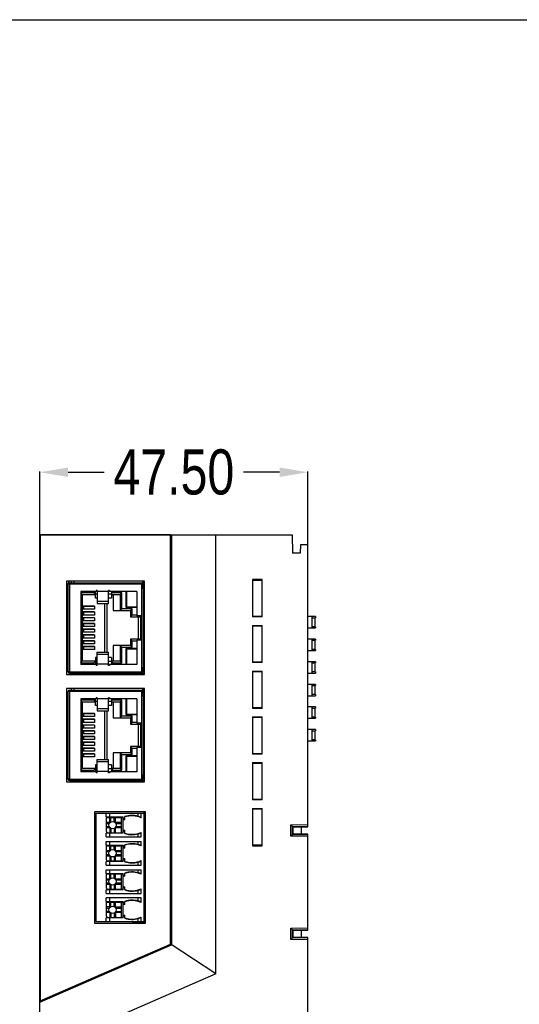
# Model space of a CAD drawing. Header units: inches. Extents: x 6710 to 7067, y -2722 to -2448.
# Tile 3 of 4: x 6879 to 6968, y -2622 to -2448. Entities that reach past the tile are written whole.
import ezdxf

# ---------------------------------------------------------------- set-up
doc = ezdxf.new("R2010")
doc.units = ezdxf.units.IN
doc.header["$LTSCALE"] = 5
doc.header["$MEASUREMENT"] = 0
doc.header["$PDMODE"] = 3
doc.header["$PDSIZE"] = 0.3125
doc.layers.get('0').update_dxf_attribs({"linetype": 'CONTINUOUS'})
doc.layers.get('Defpoints').update_dxf_attribs({"linetype": 'CONTINUOUS'})
doc.styles.get("Standard").update_dxf_attribs({"font": 'txt', "width": 0.8})
doc.dimstyles.get("Standard").update_dxf_attribs({"dimtxt": 0.15625, "dimasz": 0.1875, "dimexe": 0.125, "dimexo": 0.0625, "dimgap": 0.09, "dimtad": 0, "dimtih": 1, "dimtoh": 1, "dimzin": 4, "dimdsep": 46, "dimtxsty": 'STANDARD', "dimcen": 0.09, "dimadec": 0, "dimazin": 0, "dimtp": 0.01, "dimtm": 0.01, "dimtfac": 1, "dimtofl": 0, "dimtmove": 0, "dimatfit": 3, "dimfxl": 1, "dimtolj": 1, "dimtzin": 4, "dimarcsym": 0})

# ---------------------------------------------------------------- blocks, each defined once
blk = doc.blocks.new('*D2')
at = {"color": 6, "lineweight": -2, "ltscale": 10}
for p, q in [((6882.6, -2539.58), (6882.6, -2528.17)), ((6887.6, -2528.29), (6893.99, -2528.29)), ((6925.1, -2528.29), (6918.71, -2528.29)), ((6930.1, -2542.01), (6930.1, -2528.17))]:
    blk.add_line(p, q, dxfattribs=at)
at = {"color": 6, "ltscale": 10}
for points in [[(6887.6, -2527.46), (6887.6, -2529.13), (6882.6, -2528.29)], [(6925.1, -2527.46), (6925.1, -2529.13), (6930.1, -2528.29)]]:
    blk.add_solid(points, dxfattribs=at)
at = {"layer": 'Defpoints', "color": 0, "ltscale": 10}
for p in [(6882.6, -2528.29), (6882.6, -2539.64), (6930.1, -2542.07)]:
    blk.add_point(p, dxfattribs=at)
at = {"color": 6, "ltscale": 10, "insert": (6906.35, -2528.29), "char_height": 8, "attachment_point": 5}
blk.add_mtext('\\A1;47.50', dxfattribs=at)

msp = doc.modelspace()

# ---------------------------------------------------------------- linework, layer by layer
at = {"color": 7, "linetype": 'Continuous'}
for p, q in [((6709.859, -2448.185), (7066.559, -2448.185)), ((6882.601, -2639.346), (6882.601, -2539.346)), ((6882.643, -2539.388), (6882.601, -2539.346)), ((6882.601, -2539.346), (6927.293, -2539.346)), ((6882.643, -2539.388), (6882.643, -2621.864)), ((6905.759, -2539.388), (6882.643, -2539.388)), ((6905.759, -2539.388), (6905.801, -2539.346)), ((6905.759, -2611.813), (6905.759, -2539.388)), ((6905.801, -2611.84), (6905.801, -2539.346)), ((6905.93, -2540.646), (6905.93, -2539.346)), ((6905.954, -2539.346), (6905.954, -2611.941)), ((6913.801, -2617.085), (6913.801, -2539.346)), ((6927.293, -2539.346), (6927.351, -2542.646)), ((6905.801, -2540.646), (6905.93, -2540.646)), ((6905.801, -2540.846), (6905.927, -2540.846)), ((6905.901, -2611.906), (6905.901, -2540.846)), ((6905.93, -2540.646), (6905.927, -2540.846)), ((6928.777, -2541.146), (6928.751, -2542.646)), ((6930.101, -2541.146), (6928.777, -2541.146)), ((6930.101, -2591.051), (6930.101, -2541.146)), ((6928.751, -2542.646), (6927.351, -2542.646)), ((6887.351, -2547.596), (6887.351, -2564.096)), ((6901.151, -2547.596), (6887.351, -2547.596)), ((6887.601, -2563.596), (6887.601, -2548.096)), ((6887.851, -2548.126), (6887.601, -2548.126)), ((6887.801, -2548.126), (6887.801, -2548.046)), ((6887.801, -2548.046), (6887.851, -2548.046)), ((6887.851, -2547.846), (6887.851, -2563.846)), ((6887.851, -2547.846), (6901.051, -2547.846)), ((6900.651, -2548.096), (6887.851, -2548.096)), ((6888.151, -2547.596), (6888.151, -2547.846)), ((6888.651, -2547.596), (6888.651, -2547.846)), ((6900.651, -2563.846), (6900.651, -2547.846)), ((6900.844, -2548.046), (6901.051, -2548.046)), ((6901.051, -2547.596), (6901.051, -2564.096)), ((6901.151, -2564.096), (6901.151, -2547.596)), ((6920.301, -2547.296), (6920.301, -2553.896)), ((6922.001, -2547.296), (6920.301, -2547.296)), ((6920.301, -2547.346), (6922.001, -2547.346)), ((6920.351, -2553.846), (6920.351, -2547.346)), ((6920.377, -2547.372), (6920.351, -2547.346)), ((6920.377, -2553.82), (6920.377, -2547.372)), ((6920.377, -2547.372), (6921.924, -2547.372)), ((6921.051, -2547.346), (6921.051, -2547.296)), ((6921.924, -2547.372), (6921.951, -2547.346)), ((6921.924, -2547.372), (6921.924, -2553.82)), ((6921.951, -2547.346), (6921.951, -2553.846)), ((6922.001, -2553.896), (6922.001, -2547.296)), ((6887.374, -2548.946), (6887.351, -2548.946)), ((6887.351, -2549.746), (6887.374, -2549.746)), ((6889.851, -2549.396), (6889.851, -2562.296)), ((6892.571, -2549.396), (6889.851, -2549.396)), ((6892.191, -2549.656), (6889.851, -2549.656)), ((6889.851, -2549.686), (6890.121, -2549.956)), ((6892.191, -2549.396), (6892.191, -2549.656)), ((6892.191, -2549.656), (6892.491, -2549.956)), ((6892.491, -2550.596), (6892.491, -2549.396)), ((6892.771, -2549.871), (6892.491, -2549.871)), ((6892.571, -2549.201), (6892.571, -2549.396)), ((6892.771, -2549.201), (6892.571, -2549.201)), ((6892.771, -2549.201), (6892.771, -2551.552)), ((6894.771, -2549.401), (6892.771, -2549.401)), ((6894.771, -2551.552), (6894.771, -2549.201)), ((6894.971, -2549.201), (6894.771, -2549.201)), ((6895.291, -2549.871), (6894.771, -2549.871)), ((6894.971, -2549.201), (6894.971, -2549.396)), ((6899.801, -2549.396), (6894.971, -2549.396)), ((6895.291, -2549.396), (6895.291, -2550.596)), ((6897.161, -2549.656), (6895.291, -2549.656)), ((6897.161, -2549.656), (6896.861, -2549.956)), ((6897.161, -2552.456), (6897.161, -2549.656)), ((6897.851, -2549.396), (6897.851, -2552.196)), ((6897.951, -2549.396), (6897.951, -2552.096)), ((6899.801, -2549.396), (6899.801, -2553.696)), ((6900.701, -2548.556), (6900.651, -2548.556)), ((6900.701, -2548.591), (6900.651, -2548.591)), ((6900.901, -2548.846), (6900.651, -2548.846)), ((6900.701, -2548.246), (6900.701, -2548.846)), ((6900.901, -2548.246), (6900.901, -2563.446)), ((6901.051, -2548.556), (6900.901, -2548.556)), ((6901.051, -2548.591), (6900.901, -2548.591)), ((6901.051, -2548.976), (6900.901, -2548.976)), ((6901.051, -2549.416), (6900.901, -2549.416)), ((6900.901, -2549.801), (6901.051, -2549.801)), ((6890.121, -2549.956), (6890.121, -2561.736)), ((6890.121, -2549.956), (6892.491, -2549.956)), ((6892.771, -2550.596), (6892.491, -2550.596)), ((6892.771, -2551.118), (6894.771, -2551.118)), ((6894.771, -2551.168), (6892.771, -2551.168)), ((6892.771, -2551.552), (6894.771, -2551.552)), ((6894.061, -2551.552), (6894.061, -2560.14)), ((6894.485, -2551.552), (6894.485, -2560.14)), ((6895.291, -2550.596), (6894.771, -2550.596)), ((6895.291, -2549.956), (6896.861, -2549.956)), ((6895.591, -2549.956), (6895.591, -2552.756)), ((6896.861, -2549.956), (6896.861, -2552.756)), ((6901.051, -2550.461), (6900.901, -2550.461)), ((6901.051, -2551.576), (6900.901, -2551.576)), ((6892.289, -2551.996), (6890.121, -2551.996)), ((6892.289, -2552.051), (6890.121, -2552.051)), ((6890.121, -2552.491), (6892.289, -2552.491)), ((6892.289, -2552.546), (6890.121, -2552.546)), ((6892.289, -2553.016), (6890.121, -2553.016)), ((6892.289, -2553.071), (6890.121, -2553.071)), ((6890.348, -2552.051), (6890.348, -2552.491)), ((6890.348, -2553.071), (6890.348, -2553.511)), ((6890.351, -2552.051), (6890.351, -2551.996)), ((6890.351, -2552.546), (6890.351, -2552.491)), ((6890.351, -2553.071), (6890.351, -2553.016)), ((6892.289, -2551.996), (6892.289, -2552.546)), ((6892.289, -2553.016), (6892.289, -2553.566)), ((6895.591, -2552.756), (6898.681, -2552.756)), ((6897.161, -2552.456), (6896.861, -2552.756)), ((6898.981, -2552.456), (6897.161, -2552.456)), ((6897.951, -2552.096), (6897.851, -2552.196)), ((6897.851, -2552.196), (6899.801, -2552.196)), ((6897.951, -2552.096), (6899.801, -2552.096)), ((6898.981, -2552.456), (6898.681, -2552.756)), ((6898.681, -2552.756), (6898.681, -2553.876)), ((6898.981, -2553.576), (6898.981, -2552.456)), ((6901.051, -2552.016), (6900.901, -2552.016)), ((6901.051, -2552.746), (6900.901, -2552.746)), ((6890.121, -2553.511), (6892.289, -2553.511)), ((6892.289, -2553.566), (6890.121, -2553.566)), ((6892.289, -2554.036), (6890.121, -2554.036)), ((6892.289, -2554.091), (6890.121, -2554.091)), ((6890.121, -2554.531), (6892.289, -2554.531)), ((6892.289, -2554.586), (6890.121, -2554.586)), ((6892.289, -2555.056), (6890.121, -2555.056)), ((6892.289, -2555.111), (6890.121, -2555.111)), ((6890.348, -2554.091), (6890.348, -2554.531)), ((6890.348, -2555.111), (6890.348, -2555.551)), ((6890.351, -2553.566), (6890.351, -2553.511)), ((6890.351, -2554.091), (6890.351, -2554.036)), ((6890.351, -2554.586), (6890.351, -2554.531)), ((6890.351, -2555.111), (6890.351, -2555.056)), ((6892.289, -2554.036), (6892.289, -2554.586)), ((6892.289, -2555.056), (6892.289, -2555.606)), ((6898.981, -2553.576), (6898.681, -2553.876)), ((6898.681, -2553.876), (6900.341, -2553.876)), ((6899.801, -2553.576), (6898.981, -2553.576)), ((6900.651, -2553.696), (6899.801, -2553.696)), ((6900.021, -2553.876), (6900.021, -2557.816)), ((6900.341, -2553.876), (6900.389, -2553.696)), ((6900.421, -2553.696), (6900.421, -2557.996)), ((6900.451, -2553.696), (6900.451, -2557.996)), ((6901.051, -2553.946), (6900.901, -2553.946)), ((6922.001, -2553.846), (6920.301, -2553.846)), ((6922.001, -2553.896), (6920.301, -2553.896)), ((6920.377, -2553.82), (6920.351, -2553.846)), ((6921.924, -2553.82), (6920.377, -2553.82)), ((6920.951, -2553.896), (6920.951, -2553.846)), ((6921.051, -2553.896), (6921.051, -2553.846)), ((6921.924, -2553.82), (6921.951, -2553.846)), ((6931.463, -2553.846), (6930.101, -2553.846)), ((6930.86, -2555.846), (6930.86, -2553.846)), ((6930.86, -2554.046), (6931.463, -2554.046)), ((6931.313, -2554.046), (6931.313, -2555.646)), ((6931.428, -2553.846), (6931.428, -2554.046)), ((6931.463, -2553.846), (6931.463, -2554.046)), ((6890.121, -2555.551), (6892.289, -2555.551)), ((6892.289, -2555.606), (6890.121, -2555.606)), ((6892.289, -2556.076), (6890.121, -2556.076)), ((6892.289, -2556.131), (6890.121, -2556.131)), ((6890.121, -2556.571), (6892.289, -2556.571)), ((6892.289, -2556.626), (6890.121, -2556.626)), ((6890.348, -2556.131), (6890.348, -2556.571)), ((6890.351, -2555.606), (6890.351, -2555.551)), ((6890.351, -2556.131), (6890.351, -2556.076)), ((6890.351, -2556.626), (6890.351, -2556.571)), ((6892.289, -2556.076), (6892.289, -2556.626)), ((6920.301, -2555.396), (6920.301, -2561.996)), ((6920.301, -2555.396), (6922.001, -2555.396)), ((6920.301, -2555.446), (6922.001, -2555.446)), ((6920.351, -2561.946), (6920.351, -2555.446)), ((6920.377, -2555.472), (6920.351, -2555.446)), ((6920.377, -2561.92), (6920.377, -2555.472)), ((6920.377, -2555.472), (6921.924, -2555.472)), ((6920.951, -2555.446), (6920.951, -2555.396)), ((6921.051, -2555.446), (6921.051, -2555.396)), ((6921.924, -2555.472), (6921.951, -2555.446)), ((6921.924, -2555.472), (6921.924, -2561.92)), ((6921.951, -2555.446), (6921.951, -2561.946)), ((6922.001, -2561.996), (6922.001, -2555.396)), ((6930.101, -2555.846), (6931.463, -2555.846)), ((6931.463, -2555.646), (6930.86, -2555.646)), ((6931.428, -2555.646), (6931.428, -2555.846)), ((6931.463, -2555.646), (6931.463, -2555.846)), ((6892.289, -2557.096), (6890.121, -2557.096)), ((6892.289, -2557.151), (6890.121, -2557.151)), ((6890.121, -2557.591), (6892.289, -2557.591)), ((6892.289, -2557.646), (6890.121, -2557.646)), ((6892.289, -2558.116), (6890.121, -2558.116)), ((6892.289, -2558.171), (6890.121, -2558.171)), ((6890.348, -2557.151), (6890.348, -2557.591)), ((6890.348, -2558.171), (6890.348, -2558.611)), ((6890.351, -2557.151), (6890.351, -2557.096)), ((6890.351, -2557.646), (6890.351, -2557.591)), ((6890.351, -2558.171), (6890.351, -2558.116)), ((6892.289, -2557.096), (6892.289, -2557.646)), ((6892.289, -2558.116), (6892.289, -2558.666)), ((6898.681, -2557.816), (6898.681, -2558.936)), ((6898.981, -2558.116), (6898.681, -2557.816)), ((6900.341, -2557.816), (6898.681, -2557.816)), ((6898.981, -2559.236), (6898.981, -2558.116)), ((6898.981, -2558.116), (6899.801, -2558.116)), ((6899.801, -2557.996), (6899.801, -2562.296)), ((6900.651, -2557.996), (6899.801, -2557.996)), ((6900.389, -2557.996), (6900.341, -2557.816)), ((6931.463, -2557.846), (6930.101, -2557.846)), ((6930.86, -2559.846), (6930.86, -2557.846)), ((6930.86, -2558.046), (6931.463, -2558.046)), ((6931.313, -2558.046), (6931.313, -2559.646)), ((6931.428, -2557.846), (6931.428, -2558.046)), ((6931.463, -2557.846), (6931.463, -2558.046)), ((6890.121, -2558.611), (6892.289, -2558.611)), ((6892.289, -2558.666), (6890.121, -2558.666)), ((6892.289, -2559.136), (6890.121, -2559.136)), ((6892.289, -2559.191), (6890.121, -2559.191)), ((6890.121, -2559.631), (6892.289, -2559.631)), ((6892.289, -2559.686), (6890.121, -2559.686)), ((6890.348, -2559.191), (6890.348, -2559.631)), ((6890.351, -2558.666), (6890.351, -2558.611)), ((6890.351, -2559.191), (6890.351, -2559.136)), ((6890.351, -2559.686), (6890.351, -2559.631)), ((6892.289, -2559.136), (6892.289, -2559.686)), ((6892.771, -2562.491), (6892.771, -2560.14)), ((6892.771, -2560.14), (6894.771, -2560.14)), ((6894.771, -2562.491), (6894.771, -2560.14)), ((6895.591, -2558.936), (6895.591, -2561.736)), ((6898.681, -2558.936), (6895.591, -2558.936)), ((6896.861, -2558.936), (6896.861, -2561.736)), ((6897.161, -2559.236), (6896.861, -2558.936)), ((6897.161, -2562.036), (6897.161, -2559.236)), ((6897.161, -2559.236), (6898.981, -2559.236)), ((6897.851, -2559.496), (6897.851, -2562.296)), ((6897.851, -2559.496), (6897.951, -2559.596)), ((6899.801, -2559.496), (6897.851, -2559.496)), ((6897.951, -2559.596), (6897.951, -2562.296)), ((6899.801, -2559.596), (6897.951, -2559.596)), ((6898.981, -2559.236), (6898.681, -2558.936)), ((6901.051, -2559.676), (6900.901, -2559.676)), ((6901.051, -2560.116), (6900.901, -2560.116)), ((6930.101, -2559.846), (6931.463, -2559.846)), ((6931.463, -2559.646), (6930.86, -2559.646)), ((6931.428, -2559.646), (6931.428, -2559.846)), ((6931.463, -2559.646), (6931.463, -2559.846)), ((6889.851, -2562.006), (6890.121, -2561.736)), ((6889.851, -2562.036), (6892.191, -2562.036)), ((6892.491, -2561.736), (6890.121, -2561.736)), ((6892.191, -2562.036), (6892.491, -2561.736)), ((6892.191, -2562.036), (6892.191, -2562.296)), ((6892.491, -2561.096), (6892.491, -2562.296)), ((6892.771, -2561.096), (6892.491, -2561.096)), ((6892.771, -2561.821), (6892.491, -2561.821)), ((6892.771, -2560.524), (6894.771, -2560.524)), ((6894.771, -2560.574), (6892.771, -2560.574)), ((6895.291, -2561.096), (6894.771, -2561.096)), ((6895.291, -2561.821), (6894.771, -2561.821)), ((6895.291, -2561.096), (6895.291, -2562.296)), ((6895.591, -2562.036), (6895.291, -2561.736)), ((6896.861, -2561.736), (6895.291, -2561.736)), ((6895.591, -2562.296), (6895.591, -2562.036)), ((6895.591, -2562.036), (6897.161, -2562.036)), ((6897.161, -2562.036), (6896.861, -2561.736)), ((6900.901, -2561.231), (6901.051, -2561.231)), ((6901.051, -2561.891), (6900.901, -2561.891)), ((6922.001, -2561.946), (6920.301, -2561.946)), ((6922.001, -2561.996), (6920.301, -2561.996)), ((6920.377, -2561.92), (6920.351, -2561.946)), ((6921.924, -2561.92), (6920.377, -2561.92)), ((6920.951, -2561.996), (6920.951, -2561.946)), ((6921.051, -2561.996), (6921.051, -2561.946)), ((6921.924, -2561.92), (6921.951, -2561.946)), ((6931.463, -2561.846), (6930.101, -2561.846)), ((6930.86, -2563.846), (6930.86, -2561.846)), ((6930.86, -2562.046), (6931.463, -2562.046)), ((6931.313, -2562.046), (6931.313, -2563.646)), ((6931.428, -2561.846), (6931.428, -2562.046)), ((6931.463, -2561.846), (6931.463, -2562.046)), ((6887.601, -2563.566), (6887.851, -2563.566)), ((6887.801, -2563.646), (6887.801, -2563.566)), ((6887.851, -2563.646), (6887.801, -2563.646)), ((6887.851, -2563.596), (6900.651, -2563.596)), ((6892.571, -2562.296), (6889.851, -2562.296)), ((6892.571, -2562.296), (6892.571, -2562.491)), ((6892.771, -2562.491), (6892.571, -2562.491)), ((6894.771, -2562.291), (6892.771, -2562.291)), ((6894.971, -2562.491), (6894.771, -2562.491)), ((6894.971, -2562.296), (6894.971, -2562.491)), ((6899.801, -2562.296), (6894.971, -2562.296)), ((6900.651, -2562.846), (6900.901, -2562.846)), ((6900.651, -2563.101), (6900.701, -2563.101)), ((6900.701, -2563.136), (6900.651, -2563.136)), ((6900.701, -2562.846), (6900.701, -2563.446)), ((6901.051, -2563.646), (6900.844, -2563.646)), ((6901.051, -2562.276), (6900.901, -2562.276)), ((6901.051, -2562.716), (6900.901, -2562.716)), ((6900.901, -2563.101), (6901.051, -2563.101)), ((6901.051, -2563.136), (6900.901, -2563.136)), ((6920.301, -2563.496), (6920.301, -2570.096)), ((6920.301, -2563.496), (6922.001, -2563.496)), ((6920.301, -2563.546), (6922.001, -2563.546)), ((6920.351, -2570.046), (6920.351, -2563.546)), ((6920.377, -2563.572), (6920.351, -2563.546)), ((6920.377, -2570.02), (6920.377, -2563.572)), ((6920.377, -2563.572), (6921.924, -2563.572)), ((6920.951, -2563.546), (6920.951, -2563.496)), ((6921.051, -2563.546), (6921.051, -2563.496)), ((6921.924, -2563.572), (6921.951, -2563.546)), ((6921.924, -2563.572), (6921.924, -2570.02)), ((6921.951, -2563.546), (6921.951, -2570.046)), ((6922.001, -2570.096), (6922.001, -2563.496)), ((6931.463, -2563.646), (6930.86, -2563.646)), ((6931.428, -2563.646), (6931.428, -2563.846)), ((6931.463, -2563.646), (6931.463, -2563.846)), ((6887.351, -2564.096), (6901.151, -2564.096)), ((6887.851, -2563.846), (6901.051, -2563.846)), ((6888.151, -2563.846), (6888.151, -2564.096)), ((6888.651, -2563.846), (6888.651, -2564.096)), ((6930.101, -2563.846), (6931.463, -2563.846)), ((6887.351, -2566.596), (6887.351, -2583.096)), ((6901.151, -2566.596), (6887.351, -2566.596)), ((6887.601, -2582.596), (6887.601, -2567.096)), ((6887.851, -2567.126), (6887.601, -2567.126)), ((6887.801, -2567.126), (6887.801, -2567.046)), ((6887.801, -2567.046), (6887.851, -2567.046)), ((6887.851, -2566.846), (6887.851, -2582.846)), ((6887.851, -2566.846), (6901.051, -2566.846)), ((6900.651, -2567.096), (6887.851, -2567.096)), ((6888.151, -2566.596), (6888.151, -2566.846)), ((6888.651, -2566.596), (6888.651, -2566.846)), ((6900.651, -2582.846), (6900.651, -2566.846)), ((6900.701, -2567.246), (6900.701, -2567.846)), ((6900.844, -2567.046), (6901.051, -2567.046)), ((6900.901, -2567.246), (6900.901, -2582.446)), ((6901.051, -2566.596), (6901.051, -2583.096)), ((6901.151, -2583.096), (6901.151, -2566.596)), ((6931.463, -2565.846), (6930.101, -2565.846)), ((6930.86, -2567.846), (6930.86, -2565.846)), ((6930.86, -2566.046), (6931.463, -2566.046)), ((6931.313, -2566.046), (6931.313, -2567.646)), ((6931.428, -2565.846), (6931.428, -2566.046)), ((6931.463, -2565.846), (6931.463, -2566.046)), ((6889.851, -2568.396), (6889.851, -2581.296)), ((6892.571, -2568.396), (6889.851, -2568.396)), ((6892.191, -2568.656), (6889.851, -2568.656)), ((6889.851, -2568.686), (6890.121, -2568.956)), ((6890.121, -2568.956), (6890.121, -2580.736)), ((6890.121, -2568.956), (6892.491, -2568.956)), ((6892.191, -2568.396), (6892.191, -2568.656)), ((6892.191, -2568.656), (6892.491, -2568.956)), ((6892.491, -2569.596), (6892.491, -2568.396)), ((6892.771, -2568.871), (6892.491, -2568.871)), ((6892.571, -2568.201), (6892.571, -2568.396)), ((6892.771, -2568.201), (6892.571, -2568.201)), ((6892.771, -2568.201), (6892.771, -2570.552)), ((6894.771, -2568.401), (6892.771, -2568.401)), ((6894.771, -2570.552), (6894.771, -2568.201)), ((6894.971, -2568.201), (6894.771, -2568.201)), ((6895.291, -2568.871), (6894.771, -2568.871)), ((6894.971, -2568.201), (6894.971, -2568.396)), ((6899.801, -2568.396), (6894.971, -2568.396)), ((6895.291, -2568.396), (6895.291, -2569.596)), ((6897.161, -2568.656), (6895.291, -2568.656)), ((6895.291, -2568.956), (6896.861, -2568.956)), ((6895.591, -2568.956), (6895.591, -2571.756)), ((6897.161, -2568.656), (6896.861, -2568.956)), ((6896.861, -2568.956), (6896.861, -2571.756)), ((6897.161, -2571.456), (6897.161, -2568.656)), ((6897.851, -2568.396), (6897.851, -2571.196)), ((6897.951, -2568.396), (6897.951, -2571.096)), ((6899.801, -2568.396), (6899.801, -2572.696)), ((6900.701, -2567.556), (6900.651, -2567.556)), ((6900.701, -2567.591), (6900.651, -2567.591)), ((6900.901, -2567.846), (6900.651, -2567.846)), ((6901.051, -2567.556), (6900.901, -2567.556)), ((6901.051, -2567.591), (6900.901, -2567.591)), ((6901.051, -2567.976), (6900.901, -2567.976)), ((6901.051, -2568.416), (6900.901, -2568.416)), ((6900.901, -2568.801), (6901.051, -2568.801)), ((6930.101, -2567.846), (6931.463, -2567.846)), ((6931.463, -2567.646), (6930.86, -2567.646)), ((6931.428, -2567.646), (6931.428, -2567.846)), ((6931.463, -2567.646), (6931.463, -2567.846)), ((6892.771, -2569.596), (6892.491, -2569.596)), ((6892.771, -2570.118), (6894.771, -2570.118)), ((6894.771, -2570.168), (6892.771, -2570.168)), ((6892.771, -2570.552), (6894.771, -2570.552)), ((6894.061, -2570.552), (6894.061, -2579.14)), ((6894.485, -2570.552), (6894.485, -2579.14)), ((6895.291, -2569.596), (6894.771, -2569.596)), ((6901.051, -2569.461), (6900.901, -2569.461)), ((6901.051, -2570.576), (6900.901, -2570.576)), ((6922.001, -2570.046), (6920.301, -2570.046)), ((6922.001, -2570.096), (6920.301, -2570.096)), ((6920.377, -2570.02), (6920.351, -2570.046)), ((6921.924, -2570.02), (6920.377, -2570.02)), ((6920.951, -2570.096), (6920.951, -2570.046)), ((6921.051, -2570.096), (6921.051, -2570.046)), ((6921.924, -2570.02), (6921.951, -2570.046)), ((6931.463, -2569.846), (6930.101, -2569.846)), ((6930.86, -2571.846), (6930.86, -2569.846)), ((6930.86, -2570.046), (6931.463, -2570.046)), ((6931.313, -2570.046), (6931.313, -2571.646)), ((6931.428, -2569.846), (6931.428, -2570.046)), ((6931.463, -2569.846), (6931.463, -2570.046)), ((6892.289, -2570.996), (6890.121, -2570.996)), ((6892.289, -2571.051), (6890.121, -2571.051)), ((6890.121, -2571.491), (6892.289, -2571.491)), ((6892.289, -2571.546), (6890.121, -2571.546)), ((6892.289, -2572.016), (6890.121, -2572.016)), ((6892.289, -2572.071), (6890.121, -2572.071)), ((6890.121, -2572.511), (6892.289, -2572.511)), ((6890.348, -2571.051), (6890.348, -2571.491)), ((6890.348, -2572.071), (6890.348, -2572.511)), ((6890.351, -2571.051), (6890.351, -2570.996)), ((6890.351, -2571.546), (6890.351, -2571.491)), ((6890.351, -2572.071), (6890.351, -2572.016)), ((6890.351, -2572.566), (6890.351, -2572.511)), ((6892.289, -2570.996), (6892.289, -2571.546)), ((6892.289, -2572.016), (6892.289, -2572.566)), ((6895.591, -2571.756), (6898.681, -2571.756)), ((6897.161, -2571.456), (6896.861, -2571.756)), ((6898.981, -2571.456), (6897.161, -2571.456)), ((6897.951, -2571.096), (6897.851, -2571.196)), ((6897.851, -2571.196), (6899.801, -2571.196)), ((6897.951, -2571.096), (6899.801, -2571.096)), ((6898.981, -2571.456), (6898.681, -2571.756)), ((6898.681, -2571.756), (6898.681, -2572.876)), ((6898.981, -2572.576), (6898.981, -2571.456)), ((6901.051, -2571.016), (6900.901, -2571.016)), ((6920.301, -2571.596), (6920.301, -2578.196)), ((6920.301, -2571.596), (6922.001, -2571.596)), ((6920.301, -2571.646), (6922.001, -2571.646)), ((6920.351, -2578.196), (6920.351, -2571.646)), ((6920.377, -2571.672), (6920.351, -2571.646)), ((6920.377, -2578.12), (6920.377, -2571.672)), ((6920.377, -2571.672), (6921.924, -2571.672)), ((6920.951, -2571.646), (6920.951, -2571.596)), ((6921.051, -2571.646), (6921.051, -2571.596)), ((6921.924, -2571.672), (6921.951, -2571.646)), ((6921.924, -2571.672), (6921.924, -2578.12)), ((6921.951, -2571.646), (6921.951, -2578.146)), ((6922.001, -2578.196), (6922.001, -2571.596)), ((6930.101, -2571.846), (6931.463, -2571.846)), ((6931.463, -2571.646), (6930.86, -2571.646)), ((6931.428, -2571.646), (6931.428, -2571.846)), ((6931.463, -2571.646), (6931.463, -2571.846)), ((6892.289, -2572.566), (6890.121, -2572.566)), ((6892.289, -2573.036), (6890.121, -2573.036)), ((6892.289, -2573.091), (6890.121, -2573.091)), ((6890.121, -2573.531), (6892.289, -2573.531)), ((6892.289, -2573.586), (6890.121, -2573.586)), ((6892.289, -2574.056), (6890.121, -2574.056)), ((6892.289, -2574.111), (6890.121, -2574.111)), ((6890.348, -2573.091), (6890.348, -2573.531)), ((6890.348, -2574.111), (6890.348, -2574.551)), ((6890.351, -2573.091), (6890.351, -2573.036)), ((6890.351, -2573.586), (6890.351, -2573.531)), ((6890.351, -2574.111), (6890.351, -2574.056)), ((6892.289, -2573.036), (6892.289, -2573.586)), ((6892.289, -2574.056), (6892.289, -2574.606)), ((6898.981, -2572.576), (6898.681, -2572.876)), ((6898.681, -2572.876), (6900.341, -2572.876)), ((6899.801, -2572.576), (6898.981, -2572.576)), ((6900.651, -2572.696), (6899.801, -2572.696)), ((6900.021, -2572.876), (6900.021, -2576.816)), ((6900.341, -2572.876), (6900.389, -2572.696)), ((6900.421, -2572.696), (6900.421, -2576.996)), ((6900.451, -2572.696), (6900.451, -2576.996)), ((6931.463, -2573.846), (6930.101, -2573.846)), ((6930.86, -2575.846), (6930.86, -2573.846)), ((6930.86, -2574.046), (6931.463, -2574.046)), ((6931.313, -2574.046), (6931.313, -2575.646)), ((6931.428, -2573.846), (6931.428, -2574.046)), ((6931.463, -2573.846), (6931.463, -2574.046)), ((6890.121, -2574.551), (6892.289, -2574.551)), ((6892.289, -2574.606), (6890.121, -2574.606)), ((6892.289, -2575.076), (6890.121, -2575.076)), ((6892.289, -2575.131), (6890.121, -2575.131)), ((6890.121, -2575.571), (6892.289, -2575.571)), ((6892.289, -2575.626), (6890.121, -2575.626)), ((6890.348, -2575.131), (6890.348, -2575.571)), ((6890.351, -2574.606), (6890.351, -2574.551)), ((6890.351, -2575.131), (6890.351, -2575.076)), ((6890.351, -2575.626), (6890.351, -2575.571)), ((6892.289, -2575.076), (6892.289, -2575.626)), ((6930.101, -2575.846), (6931.463, -2575.846)), ((6931.463, -2575.646), (6930.86, -2575.646)), ((6931.428, -2575.646), (6931.428, -2575.846)), ((6931.463, -2575.646), (6931.463, -2575.846)), ((6892.289, -2576.096), (6890.121, -2576.096)), ((6892.289, -2576.151), (6890.121, -2576.151)), ((6890.121, -2576.591), (6892.289, -2576.591)), ((6892.289, -2576.646), (6890.121, -2576.646)), ((6892.289, -2577.116), (6890.121, -2577.116)), ((6892.289, -2577.171), (6890.121, -2577.171)), ((6890.121, -2577.611), (6892.289, -2577.611)), ((6892.289, -2577.666), (6890.121, -2577.666)), ((6890.348, -2576.151), (6890.348, -2576.591)), ((6890.348, -2577.171), (6890.348, -2577.611)), ((6890.351, -2576.151), (6890.351, -2576.096)), ((6890.351, -2576.646), (6890.351, -2576.591)), ((6890.351, -2577.171), (6890.351, -2577.116)), ((6890.351, -2577.666), (6890.351, -2577.611)), ((6892.289, -2576.096), (6892.289, -2576.646)), ((6892.289, -2577.116), (6892.289, -2577.666)), ((6898.681, -2576.816), (6898.681, -2577.936)), ((6898.981, -2577.116), (6898.681, -2576.816)), ((6900.341, -2576.816), (6898.681, -2576.816)), ((6898.981, -2578.236), (6898.981, -2577.116)), ((6898.981, -2577.116), (6899.801, -2577.116)), ((6899.801, -2576.996), (6899.801, -2581.296)), ((6900.651, -2576.996), (6899.801, -2576.996)), ((6900.389, -2576.996), (6900.341, -2576.816)), ((6892.289, -2578.136), (6890.121, -2578.136)), ((6892.289, -2578.191), (6890.121, -2578.191)), ((6890.121, -2578.631), (6892.289, -2578.631)), ((6892.289, -2578.686), (6890.121, -2578.686)), ((6890.348, -2578.191), (6890.348, -2578.631)), ((6890.351, -2578.191), (6890.351, -2578.136)), ((6890.351, -2578.686), (6890.351, -2578.631)), ((6892.289, -2578.136), (6892.289, -2578.686)), ((6892.771, -2581.491), (6892.771, -2579.14)), ((6892.771, -2579.14), (6894.771, -2579.14)), ((6894.771, -2581.491), (6894.771, -2579.14)), ((6895.591, -2577.936), (6895.591, -2580.736)), ((6898.681, -2577.936), (6895.591, -2577.936)), ((6896.861, -2577.936), (6896.861, -2580.736)), ((6897.161, -2578.236), (6896.861, -2577.936)), ((6897.161, -2581.036), (6897.161, -2578.236)), ((6897.161, -2578.236), (6898.981, -2578.236)), ((6897.851, -2578.496), (6897.851, -2581.296)), ((6897.851, -2578.496), (6897.951, -2578.596)), ((6899.801, -2578.496), (6897.851, -2578.496)), ((6897.951, -2578.596), (6897.951, -2581.296)), ((6899.801, -2578.596), (6897.951, -2578.596)), ((6898.981, -2578.236), (6898.681, -2577.936)), ((6901.051, -2578.676), (6900.901, -2578.676)), ((6901.051, -2579.116), (6900.901, -2579.116)), ((6922.001, -2578.146), (6920.301, -2578.146)), ((6922.001, -2578.196), (6920.301, -2578.196)), ((6920.377, -2578.12), (6920.351, -2578.146)), ((6921.924, -2578.12), (6920.377, -2578.12)), ((6921.051, -2578.196), (6921.051, -2578.146)), ((6921.924, -2578.12), (6921.951, -2578.146)), ((6889.851, -2581.006), (6890.121, -2580.736)), ((6889.851, -2581.036), (6892.191, -2581.036)), ((6892.491, -2580.736), (6890.121, -2580.736)), ((6892.191, -2581.036), (6892.491, -2580.736)), ((6892.191, -2581.036), (6892.191, -2581.296)), ((6892.491, -2580.096), (6892.491, -2581.296)), ((6892.771, -2580.096), (6892.491, -2580.096)), ((6892.771, -2580.821), (6892.491, -2580.821)), ((6892.771, -2579.524), (6894.771, -2579.524)), ((6894.771, -2579.574), (6892.771, -2579.574)), ((6895.291, -2580.096), (6894.771, -2580.096)), ((6895.291, -2580.821), (6894.771, -2580.821)), ((6895.291, -2580.096), (6895.291, -2581.296)), ((6895.591, -2581.036), (6895.291, -2580.736)), ((6896.861, -2580.736), (6895.291, -2580.736)), ((6895.591, -2581.296), (6895.591, -2581.036)), ((6895.591, -2581.036), (6897.161, -2581.036)), ((6897.161, -2581.036), (6896.861, -2580.736)), ((6900.901, -2580.231), (6901.051, -2580.231)), ((6901.051, -2580.891), (6900.901, -2580.891)), ((6920.301, -2579.696), (6920.301, -2586.296)), ((6920.301, -2579.696), (6922.001, -2579.696)), ((6920.301, -2579.746), (6922.001, -2579.746)), ((6920.351, -2586.246), (6920.351, -2579.696)), ((6920.377, -2579.772), (6920.351, -2579.746)), ((6920.377, -2586.22), (6920.377, -2579.772)), ((6920.377, -2579.772), (6921.924, -2579.772)), ((6921.051, -2579.746), (6921.051, -2579.696)), ((6921.924, -2579.772), (6921.951, -2579.746)), ((6921.924, -2579.772), (6921.924, -2586.22)), ((6921.951, -2579.746), (6921.951, -2586.246)), ((6922.001, -2586.296), (6922.001, -2579.696)), ((6887.601, -2582.566), (6887.851, -2582.566)), ((6887.801, -2582.646), (6887.801, -2582.566)), ((6887.851, -2582.646), (6887.801, -2582.646)), ((6887.851, -2582.596), (6900.651, -2582.596)), ((6887.851, -2582.846), (6901.051, -2582.846)), ((6888.151, -2582.846), (6888.151, -2583.096)), ((6888.651, -2582.846), (6888.651, -2583.096)), ((6892.571, -2581.296), (6889.851, -2581.296)), ((6892.571, -2581.296), (6892.571, -2581.491)), ((6892.771, -2581.491), (6892.571, -2581.491)), ((6894.771, -2581.291), (6892.771, -2581.291)), ((6894.971, -2581.491), (6894.771, -2581.491)), ((6894.971, -2581.296), (6894.971, -2581.491)), ((6899.801, -2581.296), (6894.971, -2581.296)), ((6900.651, -2581.846), (6900.901, -2581.846)), ((6900.651, -2582.101), (6900.701, -2582.101)), ((6900.701, -2582.136), (6900.651, -2582.136)), ((6900.701, -2581.846), (6900.701, -2582.446)), ((6901.051, -2582.646), (6900.844, -2582.646)), ((6901.051, -2581.276), (6900.901, -2581.276)), ((6901.051, -2581.716), (6900.901, -2581.716)), ((6900.901, -2582.101), (6901.051, -2582.101)), ((6901.051, -2582.136), (6900.901, -2582.136)), ((6887.351, -2583.096), (6901.151, -2583.096)), ((6922.001, -2586.246), (6920.301, -2586.246)), ((6922.001, -2586.296), (6920.301, -2586.296)), ((6920.377, -2586.22), (6920.351, -2586.246)), ((6921.924, -2586.22), (6920.377, -2586.22)), ((6921.051, -2586.296), (6921.051, -2586.246)), ((6921.924, -2586.22), (6921.951, -2586.246)), ((6920.301, -2587.796), (6922.001, -2587.796)), ((6920.301, -2587.796), (6920.301, -2594.396)), ((6920.301, -2587.846), (6922.001, -2587.846)), ((6920.351, -2594.346), (6920.351, -2587.846)), ((6920.377, -2587.872), (6920.351, -2587.846)), ((6920.377, -2587.872), (6921.924, -2587.872)), ((6920.377, -2594.32), (6920.377, -2587.872)), ((6921.051, -2587.846), (6921.051, -2587.796)), ((6921.924, -2587.872), (6921.951, -2587.846)), ((6921.924, -2587.872), (6921.924, -2594.32)), ((6921.951, -2587.846), (6921.951, -2594.346)), ((6922.001, -2594.396), (6922.001, -2587.796)), ((6892.301, -2588.396), (6892.301, -2608.096)), ((6901.301, -2588.396), (6892.301, -2588.396)), ((6892.551, -2588.646), (6892.551, -2607.846)), ((6892.551, -2588.646), (6901.051, -2588.646)), ((6894.351, -2589.296), (6894.351, -2588.646)), ((6894.351, -2589.296), (6897.351, -2589.296)), ((6894.401, -2591.896), (6894.401, -2589.396)), ((6894.401, -2589.396), (6897.301, -2589.396)), ((6894.951, -2588.646), (6894.951, -2589.296)), ((6895.001, -2590.246), (6895.001, -2589.396)), ((6895.201, -2590.17), (6895.201, -2589.396)), ((6895.801, -2590.17), (6895.801, -2589.396)), ((6896.001, -2590.246), (6896.001, -2589.396)), ((6897.101, -2592.096), (6897.101, -2589.396)), ((6897.301, -2589.396), (6897.301, -2592.096)), ((6897.351, -2589.812), (6897.351, -2589.296)), ((6897.351, -2589.612), (6897.677, -2589.612)), ((6897.677, -2589.812), (6897.351, -2589.812)), ((6897.677, -2589.812), (6897.677, -2589.251)), ((6900.051, -2589.197), (6900.051, -2588.646)), ((6900.551, -2589.447), (6900.551, -2588.646)), ((6901.051, -2588.396), (6901.051, -2608.096)), ((6901.301, -2608.096), (6901.301, -2588.396)), ((6894.401, -2590.246), (6895.001, -2590.246)), ((6894.401, -2590.446), (6894.924, -2590.446)), ((6894.924, -2591.046), (6894.401, -2591.046)), ((6895.001, -2591.246), (6894.401, -2591.246)), ((6895.001, -2590.246), (6895.041, -2590.287)), ((6895.041, -2591.206), (6895.001, -2591.246)), ((6895.001, -2591.246), (6895.001, -2592.096)), ((6895.201, -2591.323), (6895.201, -2592.096)), ((6895.801, -2591.323), (6895.801, -2592.096)), ((6895.96, -2590.287), (6896.001, -2590.246)), ((6896.001, -2591.246), (6895.96, -2591.206)), ((6896.001, -2590.246), (6897.101, -2590.246)), ((6896.001, -2592.096), (6896.001, -2591.246)), ((6897.101, -2591.246), (6896.001, -2591.246)), ((6896.077, -2590.446), (6897.101, -2590.446)), ((6897.101, -2591.046), (6896.077, -2591.046)), ((6897.351, -2592.196), (6897.351, -2591.68)), ((6897.351, -2591.68), (6897.677, -2591.68)), ((6897.677, -2592.242), (6897.677, -2591.68)), ((6927.101, -2590.703), (6930.101, -2590.651)), ((6927.501, -2591.096), (6927.101, -2590.703)), ((6927.101, -2592.689), (6927.101, -2590.703)), ((6927.401, -2590.998), (6930.101, -2590.951)), ((6927.401, -2592.394), (6927.401, -2590.998)), ((6927.501, -2591.096), (6930.101, -2591.051)), ((6927.501, -2592.296), (6927.501, -2591.096)), ((6928.601, -2590.977), (6928.601, -2591.077)), ((6928.951, -2592.321), (6928.951, -2591.071)), ((6894.351, -2592.846), (6894.351, -2592.196)), ((6897.351, -2592.196), (6894.351, -2592.196)), ((6894.351, -2592.846), (6900.551, -2592.846)), ((6894.601, -2592.096), (6897.301, -2592.096)), ((6894.951, -2592.196), (6894.951, -2592.846)), ((6897.677, -2591.88), (6897.351, -2591.88)), ((6900.051, -2592.846), (6900.051, -2592.296)), ((6900.551, -2592.846), (6900.551, -2592.045)), ((6927.501, -2592.296), (6927.101, -2592.689)), ((6930.101, -2592.742), (6927.101, -2592.689)), ((6930.101, -2592.442), (6927.401, -2592.394)), ((6930.101, -2592.342), (6927.501, -2592.296)), ((6928.601, -2592.315), (6928.601, -2592.415)), ((6930.101, -2609.351), (6930.101, -2592.342)), ((6894.351, -2594.296), (6894.351, -2593.646)), ((6894.351, -2593.646), (6900.551, -2593.646)), ((6894.351, -2594.296), (6897.351, -2594.296)), ((6894.401, -2596.896), (6894.401, -2594.396)), ((6894.401, -2594.396), (6897.301, -2594.396)), ((6894.951, -2593.646), (6894.951, -2594.296)), ((6895.001, -2595.246), (6895.001, -2594.396)), ((6895.201, -2595.17), (6895.201, -2594.396)), ((6895.801, -2595.17), (6895.801, -2594.396)), ((6896.001, -2595.246), (6896.001, -2594.396)), ((6897.101, -2597.096), (6897.101, -2594.396)), ((6897.301, -2594.396), (6897.301, -2597.096)), ((6897.351, -2594.296), (6897.351, -2594.812)), ((6897.351, -2594.612), (6897.677, -2594.612)), ((6897.677, -2594.812), (6897.351, -2594.812)), ((6897.677, -2594.812), (6897.677, -2594.251)), ((6900.051, -2594.197), (6900.051, -2593.646)), ((6900.551, -2594.447), (6900.551, -2593.646)), ((6922.001, -2594.346), (6920.301, -2594.346)), ((6920.301, -2594.396), (6922.001, -2594.396)), ((6920.377, -2594.32), (6920.351, -2594.346)), ((6921.924, -2594.32), (6920.377, -2594.32)), ((6921.051, -2594.346), (6921.051, -2594.396)), ((6921.924, -2594.32), (6921.951, -2594.346)), ((6894.401, -2595.246), (6895.001, -2595.246)), ((6894.401, -2595.446), (6894.924, -2595.446)), ((6894.924, -2596.046), (6894.401, -2596.046)), ((6895.001, -2596.246), (6894.401, -2596.246)), ((6895.001, -2595.246), (6895.041, -2595.287)), ((6895.041, -2596.206), (6895.001, -2596.246)), ((6895.001, -2596.246), (6895.001, -2597.096)), ((6895.201, -2596.323), (6895.201, -2597.096)), ((6895.801, -2596.323), (6895.801, -2597.096)), ((6895.96, -2595.287), (6896.001, -2595.246)), ((6896.001, -2596.246), (6895.96, -2596.206)), ((6896.001, -2595.246), (6897.101, -2595.246)), ((6896.001, -2597.096), (6896.001, -2596.246)), ((6897.101, -2596.246), (6896.001, -2596.246)), ((6896.077, -2595.446), (6897.101, -2595.446)), ((6897.101, -2596.046), (6896.077, -2596.046)), ((6897.351, -2597.196), (6897.351, -2596.68)), ((6897.351, -2596.68), (6897.677, -2596.68)), ((6897.677, -2596.88), (6897.351, -2596.88)), ((6897.677, -2597.242), (6897.677, -2596.68)), ((6894.351, -2597.846), (6894.351, -2597.196)), ((6897.351, -2597.196), (6894.351, -2597.196)), ((6894.351, -2597.846), (6900.551, -2597.846)), ((6894.351, -2599.296), (6894.351, -2598.646)), ((6894.351, -2598.646), (6900.551, -2598.646)), ((6894.601, -2597.096), (6897.301, -2597.096)), ((6894.951, -2597.196), (6894.951, -2597.846)), ((6894.951, -2598.646), (6894.951, -2599.296)), ((6900.051, -2597.846), (6900.051, -2597.296)), ((6900.051, -2599.197), (6900.051, -2598.646)), ((6900.551, -2597.846), (6900.551, -2597.045)), ((6900.551, -2599.447), (6900.551, -2598.646)), ((6894.351, -2599.296), (6897.351, -2599.296)), ((6894.401, -2601.896), (6894.401, -2599.396)), ((6894.401, -2599.396), (6897.301, -2599.396)), ((6894.401, -2600.246), (6895.001, -2600.246)), ((6895.001, -2600.246), (6895.001, -2599.396)), ((6895.001, -2600.246), (6895.041, -2600.287)), ((6895.201, -2600.17), (6895.201, -2599.396)), ((6895.801, -2600.17), (6895.801, -2599.396)), ((6895.96, -2600.287), (6896.001, -2600.246)), ((6896.001, -2600.246), (6896.001, -2599.396)), ((6896.001, -2600.246), (6897.101, -2600.246)), ((6897.101, -2602.096), (6897.101, -2599.396)), ((6897.301, -2599.396), (6897.301, -2602.096)), ((6897.351, -2599.812), (6897.351, -2599.296)), ((6897.351, -2599.612), (6897.677, -2599.612)), ((6897.677, -2599.812), (6897.351, -2599.812)), ((6897.677, -2599.812), (6897.677, -2599.251)), ((6894.401, -2600.446), (6894.924, -2600.446)), ((6894.924, -2601.046), (6894.401, -2601.046)), ((6895.001, -2601.246), (6894.401, -2601.246)), ((6894.601, -2602.096), (6897.301, -2602.096)), ((6895.041, -2601.206), (6895.001, -2601.246)), ((6895.001, -2601.246), (6895.001, -2602.096)), ((6895.201, -2601.323), (6895.201, -2602.096)), ((6895.801, -2601.323), (6895.801, -2602.096)), ((6896.001, -2601.246), (6895.96, -2601.206)), ((6896.001, -2602.096), (6896.001, -2601.246)), ((6897.101, -2601.246), (6896.001, -2601.246)), ((6896.077, -2600.446), (6897.101, -2600.446)), ((6897.101, -2601.046), (6896.077, -2601.046)), ((6897.351, -2602.196), (6897.351, -2601.68)), ((6897.351, -2601.68), (6897.677, -2601.68)), ((6897.677, -2601.88), (6897.351, -2601.88)), ((6897.677, -2602.242), (6897.677, -2601.68)), ((6900.551, -2602.846), (6900.551, -2602.045)), ((6894.351, -2602.846), (6894.351, -2602.196)), ((6897.351, -2602.196), (6894.351, -2602.196)), ((6894.351, -2602.846), (6900.551, -2602.846)), ((6900.551, -2603.646), (6894.351, -2603.646)), ((6894.351, -2604.296), (6894.351, -2603.646)), ((6894.951, -2602.196), (6894.951, -2602.846)), ((6894.951, -2603.646), (6894.951, -2604.296)), ((6900.051, -2602.846), (6900.051, -2602.296)), ((6900.051, -2604.197), (6900.051, -2603.646)), ((6900.551, -2604.447), (6900.551, -2603.646)), ((6894.351, -2604.296), (6897.351, -2604.296)), ((6894.401, -2604.396), (6897.301, -2604.396)), ((6894.401, -2606.896), (6894.401, -2604.396)), ((6895.001, -2605.246), (6894.401, -2605.246)), ((6894.401, -2605.446), (6894.924, -2605.446)), ((6895.001, -2605.246), (6895.001, -2604.396)), ((6895.041, -2605.287), (6895.001, -2605.246)), ((6895.201, -2605.17), (6895.201, -2604.396)), ((6895.801, -2605.17), (6895.801, -2604.396)), ((6895.96, -2605.287), (6896.001, -2605.246)), ((6896.001, -2605.246), (6896.001, -2604.396)), ((6896.001, -2605.246), (6897.101, -2605.246)), ((6896.077, -2605.446), (6897.101, -2605.446)), ((6897.101, -2607.096), (6897.101, -2604.396)), ((6897.301, -2604.396), (6897.301, -2607.096)), ((6897.351, -2604.296), (6897.351, -2604.812)), ((6897.351, -2604.612), (6897.677, -2604.612)), ((6897.677, -2604.812), (6897.351, -2604.812)), ((6897.677, -2604.812), (6897.677, -2604.251)), ((6897.351, -2607.196), (6894.351, -2607.196)), ((6894.351, -2607.846), (6894.351, -2607.196)), ((6894.924, -2606.046), (6894.401, -2606.046)), ((6895.001, -2606.246), (6894.401, -2606.246)), ((6894.601, -2607.096), (6897.301, -2607.096)), ((6894.951, -2607.196), (6894.951, -2607.846)), ((6895.041, -2606.206), (6895.001, -2606.246)), ((6895.001, -2606.246), (6895.001, -2607.096)), ((6895.201, -2606.323), (6895.201, -2607.096)), ((6895.801, -2606.323), (6895.801, -2607.096)), ((6896.001, -2606.246), (6895.96, -2606.206)), ((6897.101, -2606.246), (6896.001, -2606.246)), ((6896.001, -2606.246), (6896.001, -2607.096)), ((6896.077, -2606.046), (6897.101, -2606.046)), ((6897.351, -2606.68), (6897.677, -2606.68)), ((6897.351, -2607.196), (6897.351, -2606.68)), ((6897.677, -2606.88), (6897.351, -2606.88)), ((6897.677, -2607.242), (6897.677, -2606.68)), ((6900.051, -2607.846), (6900.051, -2607.296)), ((6900.551, -2607.846), (6900.551, -2607.045)), ((6892.301, -2608.096), (6901.301, -2608.096)), ((6892.551, -2607.846), (6901.051, -2607.846)), ((6901.051, -2607.946), (6899.051, -2607.946)), ((6899.051, -2607.946), (6899.051, -2608.096)), ((6927.101, -2609.003), (6930.101, -2608.951)), ((6927.501, -2609.396), (6927.101, -2609.003)), ((6927.101, -2610.989), (6927.101, -2609.003)), ((6927.501, -2610.596), (6927.101, -2610.989)), ((6927.401, -2609.298), (6930.101, -2609.251)), ((6927.401, -2610.694), (6927.401, -2609.298)), ((6930.101, -2610.742), (6927.401, -2610.694)), ((6927.501, -2609.396), (6930.101, -2609.351)), ((6927.501, -2610.596), (6927.501, -2609.396)), ((6930.101, -2610.642), (6927.501, -2610.596)), ((6928.601, -2609.277), (6928.601, -2609.377)), ((6928.601, -2610.615), (6928.601, -2610.715)), ((6928.951, -2610.621), (6928.951, -2609.371)), ((6930.101, -2637.546), (6930.101, -2610.642)), ((6882.601, -2621.928), (6905.801, -2611.84)), ((6882.601, -2622.095), (6905.954, -2611.941)), ((6882.643, -2621.864), (6905.759, -2611.813)), ((6884.101, -2621.385), (6905.901, -2611.906)), ((6905.759, -2611.813), (6905.801, -2611.84)), ((6913.801, -2617.085), (6905.901, -2611.906)), ((6930.101, -2611.042), (6927.101, -2610.989)), ((6913.801, -2617.085), (6882.601, -2630.651)), ((6884.101, -2621.413), (6884.101, -2621.276)), ((6882.601, -2622.069), (6883.901, -2621.504)), ((6882.643, -2621.864), (6882.601, -2621.928)), ((6883.901, -2621.504), (6883.901, -2621.363)), ((6884.101, -2621.413), (6883.901, -2621.504))]:
    msp.add_line(p, q, dxfattribs=at)
for centre in [(6895.501, -2590.746), (6895.501, -2595.746), (6895.501, -2600.746), (6895.501, -2605.746)]:
    msp.add_circle(centre, 0.65, dxfattribs=at)
for centre, radius, start, end in [((6890.851, -2549.346), 3.5, 149.71103, 201.41195), ((6887.851, -2548.096), 0.25, 90, 180), ((6900.501, -2548.246), 0.4, 0, 67.87706), ((6900.501, -2548.246), 0.2, 0, 40.91208), ((6901.092, -2548.001), 0.405, 95.85939, 157.49798), ((6900.651, -2550.126), 0.4, 308.9981, 51.00213), ((6900.651, -2561.566), 0.4, 308.95507, 51.0134), ((6887.851, -2563.596), 0.25, 180, 270), ((6900.501, -2563.446), 0.4, 292.1228, 0), ((6900.501, -2563.446), 0.2, 319.08792, 0), ((6901.092, -2563.691), 0.405, 202.50202, 264.14061), ((6887.851, -2567.096), 0.25, 90, 180), ((6900.501, -2567.246), 0.4, 0, 67.87706), ((6900.501, -2567.246), 0.2, 0, 40.91208), ((6901.092, -2567.001), 0.405, 95.85939, 157.49798), ((6900.651, -2569.126), 0.4, 308.9981, 51.00213), ((6900.651, -2580.566), 0.4, 308.95507, 51.0134), ((6887.851, -2582.596), 0.25, 180, 270), ((6890.851, -2580.846), 3.5, 215.18306, 219.03624), ((6900.501, -2582.446), 0.4, 292.1228, 0), ((6900.501, -2582.446), 0.2, 319.08792, 0), ((6901.092, -2582.691), 0.405, 202.50202, 264.14061), ((6898.951, -2593.034), 3.992, 74.00475, 108.60364), ((6898.951, -2593.034), 3.928, 65.96124, 108.91878), ((6894.601, -2591.896), 0.2, 180, 270), ((6898.951, -2588.458), 3.928, 251.08122, 294.03876), ((6898.951, -2588.458), 3.992, 251.39636, 285.99525), ((6898.951, -2598.034), 3.992, 74.00475, 108.60364), ((6898.951, -2598.034), 3.928, 65.96124, 108.91878), ((6894.601, -2596.896), 0.2, 180, 270), ((6898.951, -2593.458), 3.928, 251.08122, 294.03876), ((6898.951, -2593.458), 3.992, 251.39636, 285.99525), ((6898.951, -2603.034), 3.992, 74.00475, 108.60364), ((6898.951, -2603.034), 3.928, 65.96124, 108.91878), ((6894.601, -2601.896), 0.2, 180, 270), ((6898.951, -2598.458), 3.928, 251.08122, 294.03876), ((6898.951, -2598.458), 3.992, 251.39636, 285.99525), ((6898.951, -2608.034), 3.992, 74.00475, 108.60364), ((6898.951, -2608.034), 3.928, 65.96124, 108.91878), ((6894.601, -2606.896), 0.2, 180, 270), ((6898.951, -2603.458), 3.928, 251.08122, 294.03876), ((6898.951, -2603.458), 3.992, 251.39636, 285.99525)]:
    msp.add_arc(centre, radius, start, end, dxfattribs=at)
for points, knots in [([(6900.051, -2589.197), (6900.115, -2589.215), (6900.208, -2589.246), (6900.324, -2589.294), (6900.398, -2589.329), (6900.46, -2589.362), (6900.506, -2589.391), (6900.535, -2589.412), (6900.548, -2589.426), (6900.551, -2589.433), (6900.551, -2589.435)], [0, 0, 0, 0, 0.3585297, 0.523101, 0.6709684, 0.7972159, 0.8968557, 0.9651133, 0.9865266, 1, 1, 1, 1]), ([(6900.051, -2592.296), (6900.115, -2592.277), (6900.208, -2592.246), (6900.324, -2592.198), (6900.398, -2592.163), (6900.459, -2592.13), (6900.506, -2592.101), (6900.535, -2592.08), (6900.548, -2592.066), (6900.551, -2592.06), (6900.551, -2592.057)], [0, 0, 0, 0, 0.3585174, 0.5230482, 0.6709079, 0.7971522, 0.8968084, 0.9651047, 0.9865231, 1, 1, 1, 1]), ([(6900.551, -2594.435), (6900.551, -2594.433), (6900.548, -2594.426), (6900.535, -2594.412), (6900.506, -2594.391), (6900.46, -2594.362), (6900.398, -2594.329), (6900.324, -2594.294), (6900.208, -2594.246), (6900.115, -2594.215), (6900.051, -2594.197)], [0, 0, 0, 0, 0.0134758, 0.0348918, 0.1031775, 0.2028128, 0.3290362, 0.4768793, 0.6414025, 1, 1, 1, 1]), ([(6900.051, -2597.296), (6900.115, -2597.277), (6900.208, -2597.246), (6900.324, -2597.198), (6900.398, -2597.163), (6900.459, -2597.13), (6900.506, -2597.101), (6900.535, -2597.08), (6900.548, -2597.066), (6900.551, -2597.06), (6900.551, -2597.057)], [0, 0, 0, 0, 0.3585174, 0.5230482, 0.6709079, 0.7971522, 0.8968084, 0.9651047, 0.9865231, 1, 1, 1, 1]), ([(6900.551, -2599.435), (6900.551, -2599.433), (6900.548, -2599.426), (6900.535, -2599.412), (6900.506, -2599.391), (6900.459, -2599.362), (6900.398, -2599.329), (6900.324, -2599.294), (6900.208, -2599.246), (6900.115, -2599.215), (6900.051, -2599.197)], [0, 0, 0, 0, 0.0134847, 0.0349134, 0.1032145, 0.2028567, 0.3290765, 0.4769256, 0.6414354, 1, 1, 1, 1]), ([(6900.051, -2602.296), (6900.115, -2602.277), (6900.208, -2602.246), (6900.324, -2602.198), (6900.398, -2602.163), (6900.459, -2602.13), (6900.506, -2602.101), (6900.535, -2602.08), (6900.548, -2602.066), (6900.551, -2602.06), (6900.551, -2602.057)], [0, 0, 0, 0, 0.3585174, 0.5230482, 0.6709079, 0.7971522, 0.8968084, 0.9651047, 0.9865231, 1, 1, 1, 1]), ([(6900.551, -2604.435), (6900.551, -2604.433), (6900.548, -2604.426), (6900.535, -2604.412), (6900.506, -2604.391), (6900.459, -2604.362), (6900.398, -2604.329), (6900.324, -2604.294), (6900.208, -2604.246), (6900.115, -2604.215), (6900.051, -2604.197)], [0, 0, 0, 0, 0.0134847, 0.0349134, 0.1032145, 0.2028567, 0.3290765, 0.4769256, 0.6414354, 1, 1, 1, 1]), ([(6900.551, -2607.057), (6900.551, -2607.06), (6900.548, -2607.066), (6900.535, -2607.08), (6900.506, -2607.101), (6900.46, -2607.13), (6900.398, -2607.163), (6900.324, -2607.198), (6900.208, -2607.246), (6900.115, -2607.277), (6900.051, -2607.296)], [0, 0, 0, 0, 0.013468, 0.0348745, 0.1031751, 0.2028165, 0.3290366, 0.4768909, 0.6414299, 1, 1, 1, 1])]:
    msp.add_open_spline(points, degree=3, knots=knots, dxfattribs=at)

# ---------------------------------------------------------------- dimensions: what is measured, and where the dimension line sits
at = {"ltscale": 10}
dim = msp.add_linear_dim(base=(6882.601, -2528.294), p1=(6930.101, -2542.069), p2=(6882.601, -2539.64), dimstyle='STANDARD', override={"dimtxt": 8, "dimasz": 5, "dimtih": 0, "dimtoh": 0, "dimzin": 0, "dimcen": 0.198, "dimclrd": 6, "dimclre": 6, "dimclrt": 6, "dimtp": 0, "dimtm": 0, "dimtfillclr": 3, "dimtzin": 0}, dxfattribs=at)
dim.commit()
dim.dimension.update_dxf_attribs({"geometry": '*D2', "text_midpoint": (6906.351, -2528.294)})

doc.saveas('drawing.dxf')
